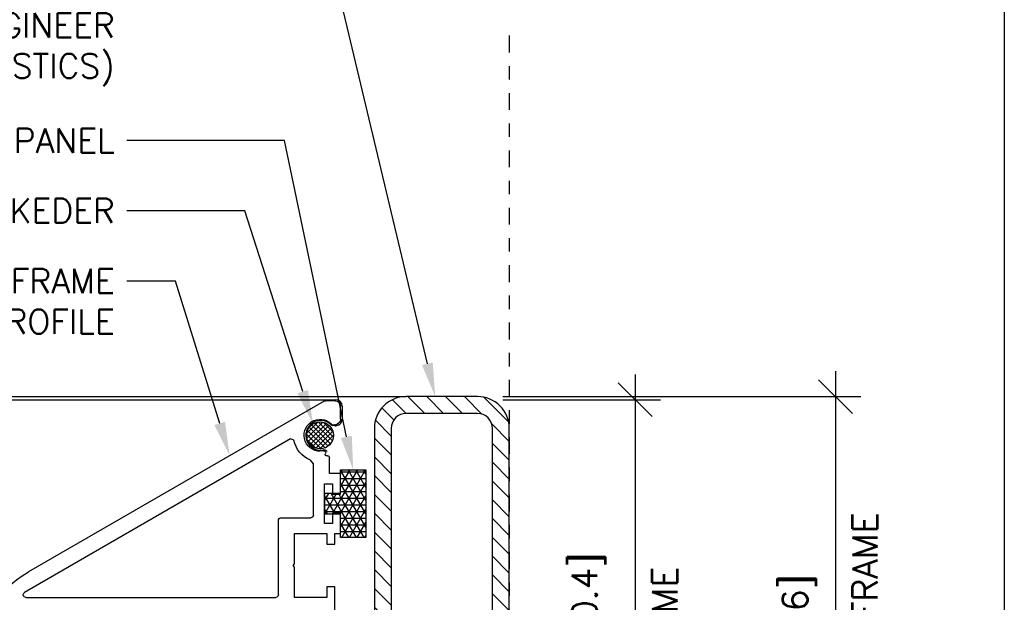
# Model space of a CAD drawing. Header units: inches. Extents: x 0 to 70.2, y -46 to 53.5.
# Tile 21 of 33: x 62.9 to 70.2, y 10.4 to 14.7. Entities that reach past the tile are written whole.
import ezdxf
from ezdxf import colors
from ezdxf.entities.mleader import LeaderData, LeaderLine
from ezdxf.math import Vec2, Vec3

# ---------------------------------------------------------------- set-up
doc = ezdxf.new("R2010")
doc.units = ezdxf.units.IN
doc.header["$MEASUREMENT"] = 0
doc.linetypes.add('CENTER', pattern=[2, 1.25, -0.25, 0.25, -0.25])
for name, color, linetype in [('1-ARCH', 1, 'Continuous'), ('1-DIM', 4, 'Continuous'), ('1-MOUNT', 155, 'Continuous'), ('1-PANEL EDGE', 2, 'Continuous'), ('1-REF', 4, 'Continuous'), ('1-TEXT', 2, 'Continuous')]:
    doc.layers.add(name, color=color, linetype=linetype)
doc.layers.add('1-VIEWPORT', color=3, linetype='Continuous', plot=False)
doc.styles.add('TEXT', font='romans.shx')
doc.dimstyles.new('DIM 6-12', dxfattribs={"dimscale": 2, "dimtxt": 0.09375, "dimasz": 0.125, "dimexe": 0.09375, "dimexo": 0.09375, "dimgap": 0.0625, "dimtad": 1, "dimdec": 5, "dimzin": 3, "dimdsep": 46, "dimlunit": 5, "dimtxsty": 'TEXT', "dimblk": 'OBLIQUE', "dimcen": 0.09375, "dimdle": 0.09375, "dimclrd": 256, "dimclre": 4, "dimclrt": 2, "dimadec": 0, "dimazin": 0, "dimtfac": 1, "dimtdec": 5, "dimtmove": 0, "dimatfit": 3, "dimfxl": 0, "dimtolj": 1, "dimtzin": 0, "dimlwd": -1, "dimlwe": -1, "dimarcsym": 0})
pattern_1 = [(45, (3041.30126, -1573.533156), (-0.01767766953, 0.01767766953), []), (135, (3041.30126, -1573.533156), (-0.01767766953, -0.01767766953), [])]
pattern_2 = [(0, (-16442.140245, -5642.723655), (0, 0.04921259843), []), (60, (-16442.140245, -5642.723655), (-0.04261936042, 0.02460629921), []), (120, (-16442.140245, -5642.723655), (-0.04261936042, -0.02460629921), [])]

# ---------------------------------------------------------------- blocks, each defined once
blk = doc.blocks.new('Rahmenprofil')
at = {"layer": '1-MOUNT'}
for p, q in [((-0.1, 60), (1.77, 60)), ((2.02, 59.93), (57.66, 27.81)), ((-1.1, 56.57), (-1.1, 59)), ((-0.08, 55.5), (-0.45, 55.63)), ((0.52, 55.56), (0.07, 55.48)), ((7.68, 52.6), (8.32, 52.83)), ((8.32, 52.83), (58.37, 23.93)), ((1.94, 50.53), (2.13, 50.56)), ((1, 46.29), (1, 49.35)), ((4, 48.14), (4.58, 48.85)), ((4, 38.5), (4, 48.14)), ((-1.1, 42.45), (-1.1, 46.29)), ((-1.1, 46.29), (1, 46.29)), ((1.9, 44.4), (0.4, 44.4)), ((0.4, 44.4), (0.4, 42.45)), ((1.9, 36.9), (1.9, 44.4)), ((0.4, 42.45), (-1.1, 42.45)), ((-1.1, 35), (-1.1, 38.85)), ((-1.1, 38.85), (0.4, 38.85)), ((0.4, 38.85), (0.4, 36.9)), ((10.1, 38), (4.5, 38)), ((10.6, 23.5), (10.6, 37.5)), ((0.4, 36.9), (1.9, 36.9)), ((0, 35), (-1.1, 35)), ((0, 33), (0, 35)), ((7.6, 35), (1.5, 35)), ((1.5, 35), (1.5, 33)), ((7.6, 29.3), (7.6, 35)), ((1.5, 33), (0, 33)), ((7.8, 29), (7.6, 29.3)), ((7.6, 28.7), (7.8, 29)), ((7.6, 23), (7.6, 28.7)), ((0, 20), (0, 25)), ((0, 25), (1.5, 25)), ((1.5, 25), (1.5, 23)), ((1.5, 23), (7.6, 23)), ((58.12, 23), (11.1, 23)), ((25, 20), (0, 20)), ((25, 10.3), (25, 20)), ((27, 0.5), (27, 19.5)), ((27.5, 20), (49.9, 20)), ((50.4, 19.5), (50.4, 17)), ((51.9, 17), (51.9, 20)), ((51.9, 20), (58, 20)), ((58, 20), (58, 17)), ((59.5, 17), (59.5, 19.5)), ((60, 20), (60.33, 20)), ((25.2, 10), (25, 10.3)), ((25, 9.7), (25.2, 10)), ((25, 0), (25, 9.7)), ((50.4, 3), (50.4, 0.5)), ((51.9, 0), (51.9, 3)), ((58, 3), (58, 0)), ((59.5, 0.5), (59.5, 3)), ((0, -5), (0, 0)), ((0, 0), (25, 0)), ((49.9, 0), (27.5, 0)), ((58, 0), (51.9, 0)), ((60.33, 0), (60, 0)), ((7.6, -3), (1.5, -3)), ((1.5, -3), (1.5, -5)), ((7.6, -8.7), (7.6, -3)), ((10.6, -3.5), (10.6, -17.5)), ((58.12, -3), (11.1, -3)), ((1.5, -5), (0, -5)), ((8.32, -32.83), (58.37, -3.93)), ((57.66, -7.81), (2.02, -39.93)), ((7.8, -9), (7.6, -8.7)), ((7.6, -9.3), (7.8, -9)), ((7.6, -15), (7.6, -9.3)), ((0, -15), (0, -13)), ((0, -13), (1.5, -13)), ((1.5, -13), (1.5, -15)), ((-1.1, -18.85), (-1.1, -15)), ((-1.1, -15), (0, -15)), ((1.5, -15), (7.6, -15)), ((1.9, -16.9), (0.4, -16.9)), ((0.4, -16.9), (0.4, -18.85)), ((1.9, -24.4), (1.9, -16.9)), ((4, -18.5), (4, -28.14)), ((10.1, -18), (4.5, -18)), ((0.4, -18.85), (-1.1, -18.85)), ((-1.1, -26.29), (-1.1, -22.45)), ((-1.1, -22.45), (0.4, -22.45)), ((0.4, -22.45), (0.4, -24.4)), ((0.4, -24.4), (1.9, -24.4)), ((1, -26.29), (-1.1, -26.29)), ((1, -29.35), (1, -26.29)), ((4, -28.14), (4.58, -28.85)), ((2.13, -30.56), (1.94, -30.53)), ((7.68, -32.6), (8.32, -32.83)), ((-1.1, -39), (-1.1, -36.57)), ((-0.45, -35.63), (-0.08, -35.5)), ((0.07, -35.48), (0.52, -35.56)), ((1.77, -40), (-0.1, -40))]:
    blk.add_line(p, q, dxfattribs=at)
for centre, radius, start, end in [((-0.1, 59), 1, 90, 180), ((1.77, 59.5), 0.5, 60, 90), ((-0.1, 56.57), 1, 180, 249.6578), ((0.49, 55.76), 0.2, 279.6578, 315.3169), ((2.76, 53.51), 3, 259.2937, 135.3169), ((0.02, 55.78), 0.3, 249.6578, 279.6578), ((2.76, 53.51), 5, 291.3304, 349.5634), ((1.48, 49.92), 0.3, 252.1882, 31.625), ((1.99, 50.23), 0.3, 99.6578, 211.625), ((2.17, 50.36), 0.2, 79.2937, 99.6578), ((1.3, 49.35), 0.3, 72.1882, 180), ((4.5, 38.5), 0.5, 180, 270), ((10.1, 37.5), 0.5, 0, 90), ((47.37, 10), 20.56, 300, 60), ((11.1, 23.5), 0.5, 180, 270), ((58.12, 23.5), 0.5, 270, 60), ((27.5, 19.5), 0.5, 90, 180), ((49.9, 19.5), 0.5, 0, 90), ((60, 19.5), 0.5, 90, 180), ((60.33, 19.5), 0.5, 36.2539, 90), ((47.37, 10), 16.56, 323.7461, 36.2539), ((51.15, 17), 0.75, 180, 0), ((58.75, 17), 0.75, 180, 0), ((51.15, 3), 0.75, 0, 180), ((58.75, 3), 0.75, 0, 180), ((27.5, 0.5), 0.5, 180, 270), ((49.9, 0.5), 0.5, 270, 0), ((60, 0.5), 0.5, 180, 270), ((60.33, 0.5), 0.5, 270, 323.7461), ((11.1, -3.5), 0.5, 90, 180), ((58.12, -3.5), 0.5, 300, 90), ((4.5, -18.5), 0.5, 90, 180), ((10.1, -17.5), 0.5, 270, 0), ((1.3, -29.35), 0.3, 180, 287.8118), ((1.48, -29.92), 0.3, 328.375, 107.8118), ((2.76, -33.51), 5, 10.4366, 68.6696), ((2.76, -33.51), 3, 224.6831, 100.7063), ((1.99, -30.23), 0.3, 148.375, 260.3422), ((2.17, -30.36), 0.2, 260.3422, 280.7063), ((-0.1, -36.57), 1, 110.3422, 180), ((0.02, -35.78), 0.3, 80.3422, 110.3422), ((0.49, -35.76), 0.2, 44.6831, 80.3422), ((-0.1, -39), 1, 180, 270), ((1.77, -39.5), 0.5, 270, 300)]:
    blk.add_arc(centre, radius, start, end, dxfattribs=at)
blk = doc.blocks.new('_Oblique')
at = {"color": 0, "linetype": 'ByBlock', "lineweight": -2}
blk.add_line((-0.5, -0.5), (0.5, 0.5), dxfattribs=at)
blk = doc.blocks.new('*D68')
at = {"layer": '1-DIM', "transparency": 16777216}
blk.add_line((67.5079, 12.0818), (67.5079, 7.7541), dxfattribs=at)
at = {"layer": '1-DIM', "color": 4, "transparency": 16777216}
for p, q in [((66.5269, 11.8943), (67.6954, 11.8943)), ((66.5269, 7.9416), (67.6954, 7.9416))]:
    blk.add_line(p, q, dxfattribs=at)
at = {"layer": 'Defpoints', "color": 0, "transparency": 16777216}
for p in [(66.3394, 11.8943), (66.3394, 7.9416), (67.5079, 7.9416)]:
    blk.add_point(p, dxfattribs=at)
at = {"layer": '1-DIM', "transparency": 16777216, "xscale": 0.25, "yscale": 0.25, "zscale": 0.25}
for p, rotation in [((67.5079, 11.8943), 90), ((67.5079, 7.9416), 270)]:
    blk.add_blockref('_Oblique', p, dxfattribs=dict(at, rotation=rotation))
at = {"layer": '1-DIM', "color": 2, "transparency": 16777216, "char_height": 0.1875, "attachment_point": 5, "rotation": 90, "style": 'TEXT', "bg_fill": 3, "box_fill_scale": 1.25, "bg_fill_color": 256, "bg_fill_true_color": 13158600, "bg_fill_transparency": 0}
for s, insert in [('\\A1;3{\\H1.000000x;\\S15/16;}" [100.4]', (67.1329, 9.918)), ('\\A1;LIGHTFRAME', (67.7267, 9.918))]:
    blk.add_mtext(s, dxfattribs=dict(at, insert=insert))
blk = doc.blocks.new('*D69')
at = {"layer": '1-DIM', "transparency": 16777216}
blk.add_line((68.9921, 12.1055), (68.9921, 7.7305), dxfattribs=at)
at = {"layer": '1-DIM', "color": 4, "transparency": 16777216}
for p, q in [((66.5269, 11.918), (69.1796, 11.918)), ((66.5269, 7.918), (69.1796, 7.918))]:
    blk.add_line(p, q, dxfattribs=at)
at = {"layer": 'Defpoints', "color": 0, "transparency": 16777216}
for p in [(66.3394, 11.918), (66.3394, 7.918), (68.9921, 7.918)]:
    blk.add_point(p, dxfattribs=at)
at = {"layer": '1-DIM', "transparency": 16777216, "xscale": 0.25, "yscale": 0.25, "zscale": 0.25}
for p, rotation in [((68.9921, 11.918), 90), ((68.9921, 7.918), 270)]:
    blk.add_blockref('_Oblique', p, dxfattribs=dict(at, rotation=rotation))
at = {"layer": '1-DIM', "color": 2, "transparency": 16777216, "char_height": 0.1875, "attachment_point": 5, "rotation": 90, "style": 'TEXT', "bg_fill": 3, "box_fill_scale": 1.25, "bg_fill_color": 256, "bg_fill_true_color": 13158600, "bg_fill_transparency": 0}
for s, insert in [('\\A1;PERIMETER FRAME', (69.2108, 9.918)), ('\\A1;4" [101.6]', (68.7242, 9.918))]:
    blk.add_mtext(s, dxfattribs=dict(at, insert=insert))

msp = doc.modelspace()

# ---------------------------------------------------------------- hatches: boundary and pattern name
at = {"layer": '1-ARCH'}
h = msp.add_hatch(dxfattribs=at)
h.set_pattern_fill('ANSI31', color=8, scale=0.787402, angle=90)
h.set_pattern_definition([(135, (5867.739665, -16488.88455), (-0.06959712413, -0.06959712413), [])])
h.paths.add_polyline_path([(66.575591, 11.681746), (66.575591, 9.917966), (66.450591, 9.917966), (66.450591, 11.681746, 0.41421356), (66.339371, 11.792966), (65.811812, 11.792966, 0.41421356), (65.700591, 11.681746), (65.700591, 10.065604), (65.575591, 10.065604), (65.575591, 11.681746, -0.41421356), (65.811812, 11.917966), (66.339371, 11.917966, -0.41421356)])
h.paths.add_polyline_path([(66.575591, 9.917966), (66.575591, 9.532143), (66.450591, 9.532143), (66.450591, 9.748679), (66.450591, 9.917966)])
h.paths.add_polyline_path([(66.575591, 9.532143), (66.575591, 8.701056), (66.575591, 8.154187, -0.41421356), (66.339371, 7.917966), (65.811812, 7.917966, -0.41421356), (65.575591, 8.154187), (65.575591, 9.770329), (65.700591, 9.770329), (65.700591, 8.154187, 0.41421356), (65.811812, 8.042966), (66.339371, 8.042966, 0.41421356), (66.450591, 8.154187), (66.450591, 9.532143)])
h.paths.add_polyline_path([(65.700591, 10.065604), (65.700591, 9.917966), (65.575591, 9.917966), (65.575591, 10.065604)], flags=17)
h.paths.add_polyline_path([(65.700591, 9.917966), (65.700591, 9.770329), (65.575591, 9.770329), (65.575591, 9.917966)])
at = {"layer": '1-MOUNT'}
h = msp.add_hatch(dxfattribs=at)
h.set_pattern_fill('ANSI37', color=8, scale=0.007874, style=0, pattern_type=2)
h.set_pattern_definition(pattern_1)
h.paths.add_polyline_path([(65.073273, 11.630811), (65.073298, 11.633036), (65.073373, 11.635281), (65.073499, 11.637542), (65.073679, 11.63982), (65.073912, 11.642112), (65.074201, 11.644416), (65.074545, 11.646731), (65.074947, 11.649055), (65.075407, 11.651386), (65.075926, 11.653721), (65.076504, 11.65606), (65.077143, 11.658399), (65.077843, 11.660737), (65.078605, 11.66307), (65.079428, 11.665398), (65.080313, 11.667717), (65.08126, 11.670025), (65.082269, 11.67232), (65.083341, 11.6746), (65.084474, 11.676861), (65.085669, 11.679102), (65.086925, 11.681319), (65.088241, 11.683511), (65.089616, 11.685676), (65.091051, 11.68781), (65.092543, 11.689911), (65.094092, 11.691977), (65.095697, 11.694006), (65.097355, 11.695996), (65.099066, 11.697944), (65.100828, 11.699849), (65.102639, 11.701707), (65.104498, 11.703519), (65.106403, 11.705281), (65.108351, 11.706992), (65.110341, 11.70865), (65.11237, 11.710255), (65.114436, 11.711804), (65.116537, 11.713296), (65.118671, 11.71473), (65.120835, 11.716106), (65.123028, 11.717422), (65.125245, 11.718678), (65.127486, 11.719873), (65.129747, 11.721006), (65.132026, 11.722077), (65.134321, 11.723087), (65.13663, 11.724034), (65.138949, 11.724919), (65.141277, 11.725742), (65.14361, 11.726503), (65.145948, 11.727203), (65.148287, 11.727842), (65.150625, 11.728421), (65.152961, 11.72894), (65.155292, 11.7294), (65.157616, 11.729802), (65.159931, 11.730146), (65.162235, 11.730435), (65.164527, 11.730668), (65.166804, 11.730847), (65.169066, 11.730974), (65.17131, 11.731049), (65.173536, 11.731074), (65.175761, 11.731049), (65.178006, 11.730974), (65.180267, 11.730847), (65.182545, 11.730668), (65.184837, 11.730435), (65.187141, 11.730146), (65.189456, 11.729802), (65.19178, 11.7294), (65.194111, 11.72894), (65.196446, 11.728421), (65.198785, 11.727842), (65.201124, 11.727203), (65.203462, 11.726503), (65.205795, 11.725742), (65.208123, 11.724919), (65.210442, 11.724034), (65.21275, 11.723087), (65.215045, 11.722077), (65.217325, 11.721006), (65.219586, 11.719873), (65.221827, 11.718678), (65.224044, 11.717422), (65.226236, 11.716106), (65.228401, 11.71473), (65.230535, 11.713296), (65.232636, 11.711804), (65.234702, 11.710255), (65.236731, 11.70865), (65.238721, 11.706992), (65.240669, 11.705281), (65.242573, 11.703519), (65.244432, 11.701707), (65.246244, 11.699849), (65.248006, 11.697944), (65.249717, 11.695996), (65.251375, 11.694006), (65.25298, 11.691977), (65.254528, 11.689911), (65.256021, 11.68781), (65.257455, 11.685676), (65.258831, 11.683511), (65.260147, 11.681319), (65.261403, 11.679102), (65.262598, 11.676861), (65.263731, 11.6746), (65.264802, 11.67232), (65.265812, 11.670025), (65.266759, 11.667717), (65.267644, 11.665398), (65.268467, 11.66307), (65.269228, 11.660737), (65.269928, 11.658399), (65.270567, 11.65606), (65.271146, 11.653721), (65.271665, 11.651386), (65.272125, 11.649055), (65.272527, 11.646731), (65.272871, 11.644416), (65.27316, 11.642112), (65.273393, 11.63982), (65.273572, 11.637542), (65.273699, 11.635281), (65.273774, 11.633036), (65.273799, 11.630811), (65.273774, 11.628586), (65.273699, 11.626341), (65.273572, 11.624079), (65.273393, 11.621802), (65.27316, 11.61951), (65.272871, 11.617206), (65.272527, 11.614891), (65.272125, 11.612567), (65.271665, 11.610236), (65.271146, 11.6079), (65.270567, 11.605562), (65.269928, 11.603223), (65.269228, 11.600885), (65.268467, 11.598552), (65.267644, 11.596224), (65.266759, 11.593905), (65.265812, 11.591596), (65.264802, 11.589301), (65.263731, 11.587022), (65.262598, 11.584761), (65.261403, 11.58252), (65.260147, 11.580303), (65.258831, 11.57811), (65.257455, 11.575946), (65.256021, 11.573812), (65.254528, 11.571711), (65.25298, 11.569645), (65.251375, 11.567616), (65.249717, 11.565626), (65.248006, 11.563678), (65.246244, 11.561773), (65.244432, 11.559915), (65.242573, 11.558103), (65.240669, 11.556341), (65.238721, 11.55463), (65.236731, 11.552972), (65.234702, 11.551367), (65.232636, 11.549818), (65.230535, 11.548326), (65.228401, 11.546892), (65.226236, 11.545516), (65.224044, 11.5442), (65.221827, 11.542944), (65.219586, 11.541749), (65.217325, 11.540616), (65.215045, 11.539545), (65.21275, 11.538535), (65.210442, 11.537588), (65.208123, 11.536703), (65.205795, 11.53588), (65.203462, 11.535118), (65.201124, 11.534419), (65.198785, 11.53378), (65.196446, 11.533201), (65.194111, 11.532682), (65.19178, 11.532222), (65.189456, 11.53182), (65.187141, 11.531476), (65.184837, 11.531187), (65.182545, 11.530954), (65.180267, 11.530774), (65.178006, 11.530648), (65.175761, 11.530573), (65.173536, 11.530548), (65.17131, 11.530573), (65.169066, 11.530648), (65.166804, 11.530774), (65.164527, 11.530954), (65.162235, 11.531187), (65.159931, 11.531476), (65.157616, 11.53182), (65.155292, 11.532222), (65.152961, 11.532682), (65.150625, 11.533201), (65.148287, 11.53378), (65.145948, 11.534419), (65.14361, 11.535118), (65.141277, 11.53588), (65.138949, 11.536703), (65.13663, 11.537588), (65.134321, 11.538535), (65.132026, 11.539545), (65.129747, 11.540616), (65.127486, 11.541749), (65.125245, 11.542944), (65.123028, 11.5442), (65.120835, 11.545516), (65.118671, 11.546892), (65.116537, 11.548326), (65.114436, 11.549818), (65.11237, 11.551367), (65.110341, 11.552972), (65.108351, 11.55463), (65.106403, 11.556341), (65.104498, 11.558103), (65.102639, 11.559915), (65.100828, 11.561773), (65.099066, 11.563678), (65.097355, 11.565626), (65.095697, 11.567616), (65.094092, 11.569645), (65.092543, 11.571711), (65.091051, 11.573812), (65.089616, 11.575946), (65.088241, 11.57811), (65.086925, 11.580303), (65.085669, 11.58252), (65.084474, 11.584761), (65.083341, 11.587022), (65.082269, 11.589301), (65.08126, 11.591596), (65.080313, 11.593905), (65.079428, 11.596224), (65.078605, 11.598552), (65.077843, 11.600885), (65.077143, 11.603223), (65.076504, 11.605562), (65.075926, 11.6079), (65.075407, 11.610236), (65.074947, 11.612567), (65.074545, 11.614891), (65.074201, 11.617206), (65.073912, 11.61951), (65.073679, 11.621802), (65.073499, 11.624079), (65.073373, 11.626341), (65.073298, 11.628586)], flags=0)
h = msp.add_hatch(dxfattribs=at)
h.set_pattern_fill('ANSI37', color=8, scale=0.007874, style=0, pattern_type=2)
h.set_pattern_definition(pattern_1)
h.paths.add_polyline_path([(65.073273, 11.630809), (65.073298, 11.633035), (65.073373, 11.635279), (65.073499, 11.637541), (65.073679, 11.639818), (65.073912, 11.64211), (65.074201, 11.644414), (65.074545, 11.646729), (65.074947, 11.649053), (65.075407, 11.651384), (65.075926, 11.65372), (65.076505, 11.656058), (65.077143, 11.658397), (65.077843, 11.660735), (65.078605, 11.663069), (65.079428, 11.665396), (65.080313, 11.667715), (65.08126, 11.670024), (65.082269, 11.672319), (65.083341, 11.674598), (65.084474, 11.676859), (65.085669, 11.6791), (65.086925, 11.681317), (65.088241, 11.68351), (65.089617, 11.685674), (65.091051, 11.687808), (65.092543, 11.689909), (65.094092, 11.691975), (65.095697, 11.694005), (65.097355, 11.695994), (65.099066, 11.697942), (65.100828, 11.699847), (65.10264, 11.701706), (65.104498, 11.703517), (65.106403, 11.705279), (65.108351, 11.70699), (65.110341, 11.708648), (65.11237, 11.710253), (65.114436, 11.711802), (65.116537, 11.713294), (65.118671, 11.714729), (65.120835, 11.716104), (65.123028, 11.71742), (65.125245, 11.718676), (65.127486, 11.719871), (65.129747, 11.721004), (65.132026, 11.722076), (65.134321, 11.723085), (65.13663, 11.724032), (65.138949, 11.724917), (65.141277, 11.72574), (65.14361, 11.726502), (65.145948, 11.727202), (65.148287, 11.727841), (65.150625, 11.728419), (65.152961, 11.728938), (65.155292, 11.729398), (65.157616, 11.7298), (65.159931, 11.730144), (65.162235, 11.730433), (65.164527, 11.730666), (65.166804, 11.730846), (65.169066, 11.730972), (65.17131, 11.731047), (65.173536, 11.731072), (65.175761, 11.731047), (65.178006, 11.730972), (65.180267, 11.730846), (65.182545, 11.730666), (65.184837, 11.730433), (65.187141, 11.730144), (65.189456, 11.7298), (65.19178, 11.729398), (65.194111, 11.728938), (65.196446, 11.728419), (65.198785, 11.727841), (65.201124, 11.727202), (65.203462, 11.726502), (65.205795, 11.72574), (65.208123, 11.724917), (65.210442, 11.724032), (65.21275, 11.723085), (65.215045, 11.722076), (65.217325, 11.721004), (65.219586, 11.719871), (65.221827, 11.718676), (65.224044, 11.71742), (65.226236, 11.716104), (65.228401, 11.714729), (65.230535, 11.713294), (65.232636, 11.711802), (65.234702, 11.710253), (65.236731, 11.708648), (65.238721, 11.70699), (65.240669, 11.705279), (65.242574, 11.703517), (65.244432, 11.701706), (65.246244, 11.699847), (65.248006, 11.697942), (65.249717, 11.695994), (65.251375, 11.694005), (65.25298, 11.691975), (65.254529, 11.689909), (65.256021, 11.687808), (65.257455, 11.685674), (65.258831, 11.68351), (65.260147, 11.681317), (65.261403, 11.6791), (65.262598, 11.676859), (65.263731, 11.674598), (65.264802, 11.672319), (65.265812, 11.670024), (65.266759, 11.667715), (65.267644, 11.665396), (65.268467, 11.663069), (65.269228, 11.660735), (65.269928, 11.658397), (65.270567, 11.656058), (65.271146, 11.65372), (65.271665, 11.651384), (65.272125, 11.649053), (65.272527, 11.646729), (65.272871, 11.644414), (65.27316, 11.64211), (65.273393, 11.639818), (65.273572, 11.637541), (65.273699, 11.635279), (65.273774, 11.633035), (65.273799, 11.630809), (65.273774, 11.628584), (65.273699, 11.626339), (65.273572, 11.624078), (65.273393, 11.6218), (65.27316, 11.619508), (65.272871, 11.617204), (65.272527, 11.614889), (65.272125, 11.612565), (65.271665, 11.610234), (65.271146, 11.607899), (65.270567, 11.60556), (65.269928, 11.603221), (65.269228, 11.600883), (65.268467, 11.59855), (65.267644, 11.596222), (65.266759, 11.593903), (65.265812, 11.591595), (65.264802, 11.5893), (65.263731, 11.58702), (65.262598, 11.584759), (65.261403, 11.582518), (65.260147, 11.580301), (65.258831, 11.578109), (65.257455, 11.575944), (65.256021, 11.57381), (65.254529, 11.571709), (65.25298, 11.569643), (65.251375, 11.567614), (65.249717, 11.565624), (65.248006, 11.563676), (65.246244, 11.561772), (65.244432, 11.559913), (65.242574, 11.558101), (65.240669, 11.556339), (65.238721, 11.554628), (65.236731, 11.55297), (65.234702, 11.551365), (65.232636, 11.549817), (65.230535, 11.548324), (65.228401, 11.54689), (65.226236, 11.545514), (65.224044, 11.544198), (65.221827, 11.542942), (65.219586, 11.541747), (65.217325, 11.540614), (65.215045, 11.539543), (65.21275, 11.538533), (65.210442, 11.537586), (65.208123, 11.536701), (65.205795, 11.535878), (65.203462, 11.535117), (65.201124, 11.534417), (65.198785, 11.533778), (65.196446, 11.533199), (65.194111, 11.53268), (65.19178, 11.53222), (65.189456, 11.531818), (65.187141, 11.531474), (65.184837, 11.531185), (65.182545, 11.530952), (65.180267, 11.530773), (65.178006, 11.530646), (65.175761, 11.530571), (65.173536, 11.530546), (65.17131, 11.530571), (65.169066, 11.530646), (65.166804, 11.530773), (65.164527, 11.530952), (65.162235, 11.531185), (65.159931, 11.531474), (65.157616, 11.531818), (65.155292, 11.53222), (65.152961, 11.53268), (65.150625, 11.533199), (65.148287, 11.533778), (65.145948, 11.534417), (65.14361, 11.535117), (65.141277, 11.535878), (65.138949, 11.536701), (65.13663, 11.537586), (65.134321, 11.538533), (65.132026, 11.539543), (65.129747, 11.540614), (65.127486, 11.541747), (65.125245, 11.542942), (65.123028, 11.544198), (65.120835, 11.545514), (65.118671, 11.54689), (65.116537, 11.548324), (65.114436, 11.549817), (65.11237, 11.551365), (65.110341, 11.55297), (65.108351, 11.554628), (65.106403, 11.556339), (65.104498, 11.558101), (65.10264, 11.559913), (65.100828, 11.561772), (65.099066, 11.563676), (65.097355, 11.565624), (65.095697, 11.567614), (65.094092, 11.569643), (65.092543, 11.571709), (65.091051, 11.57381), (65.089617, 11.575944), (65.088241, 11.578109), (65.086925, 11.580301), (65.085669, 11.582518), (65.084474, 11.584759), (65.083341, 11.58702), (65.082269, 11.5893), (65.08126, 11.591595), (65.080313, 11.593903), (65.079428, 11.596222), (65.078605, 11.59855), (65.077843, 11.600883), (65.077143, 11.603221), (65.076505, 11.60556), (65.075926, 11.607899), (65.075407, 11.610234), (65.074947, 11.612565), (65.074545, 11.614889), (65.074201, 11.617204), (65.073912, 11.619508), (65.073679, 11.6218), (65.073499, 11.624078), (65.073373, 11.626339), (65.073298, 11.628584)], flags=0)
h = msp.add_hatch(dxfattribs=at)
h.set_pattern_fill('NET3', color=8, scale=0.393701)
h.set_pattern_definition(pattern_2)
h.paths.add_polyline_path([(65.325595, 11.374547), (65.513095, 11.374547), (65.513095, 10.874547), (65.325595, 10.874547)])
h = msp.add_hatch(dxfattribs=at)
h.set_pattern_fill('NET3', color=8, scale=0.393701)
h.set_pattern_definition(pattern_2)
h.paths.add_polyline_path([(65.207485, 11.19935), (65.26654, 11.19935), (65.26654, 11.195413), (65.325595, 11.195413), (65.325595, 11.053681), (65.26654, 11.053681), (65.26654, 11.049744), (65.207485, 11.049744)])

# ---------------------------------------------------------------- linework, layer by layer
at = {"layer": '1-ARCH'}
for points in [[(66.575591, 11.681746, 0.41421356), (66.339371, 11.917966), (65.811812, 11.917966, 0.41421356), (65.575591, 11.681746), (65.575591, 8.154187, 0.41421356), (65.811812, 7.917966), (66.339371, 7.917966, 0.41421356), (66.575591, 8.154187)], [(66.450591, 11.681746, 0.41421356), (66.339371, 11.792966), (65.811812, 11.792966, 0.41421356), (65.700591, 11.681746), (65.700591, 8.154187, 0.41421356), (65.811812, 8.042966), (66.339371, 8.042966, 0.41421356), (66.450591, 8.154187)]]:
    msp.add_lwpolyline(points, format="xyb", close=True, dxfattribs=at)
at = {"layer": '1-MOUNT'}
for points in [[(65.325595, 11.19935), (65.325595, 11.374547), (65.513095, 11.374547), (65.513095, 10.874547), (65.325595, 10.874547), (65.325595, 11.049744)], [(65.325595, 11.19935), (65.207485, 11.19935), (65.207485, 11.049744), (65.325595, 11.049744)]]:
    msp.add_lwpolyline(points, dxfattribs=at)
for centre in [(65.173536, 11.630811), (65.173536, 11.630809)]:
    msp.add_circle(centre, 0.100263, dxfattribs=at)
at = {"layer": '1-PANEL EDGE'}
for p, q in [((54.692084, 11.917966), (65.811812, 11.917966)), ((54.692084, 11.894341), (65.290212, 11.894341)), ((65.337456, 11.847096), (65.337456, 11.751461)), ((65.282086, 11.700875), (65.26446, 11.703875)), ((65.306635, 11.707164), (65.292232, 11.701824)), ((65.203573, 11.522543), (65.211056, 11.521269))]:
    msp.add_line(p, q, dxfattribs=at)
for centre, radius, start, end in [((65.290212, 11.847096), 0.047244, 0, 90), ((65.290212, 11.751461), 0.047244, 290.3421922, 0), ((65.177527, 11.630809), 0.110236, 44.6831045, 280.706327), ((65.267102, 11.719399), 0.015748, 224.6831045, 260.3421922), ((65.285389, 11.720281), 0.019685, 260.3421922, 290.3421922), ((65.200931, 11.507018), 0.015748, 80.3421922, 100.706327), ((65.207754, 11.501863), 0.019685, 24.3585966, 80.3421922)]:
    msp.add_arc(centre, radius, start, end, dxfattribs=at)
at = {"layer": '1-VIEWPORT'}
msp.add_lwpolyline([(11, 46), (70.242809, 46), (70.242809, 0), (11, 0)], close=True, dxfattribs=at)

# ---------------------------------------------------------------- block references
at = {"layer": '1-MOUNT', "xscale": -0.03937007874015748, "yscale": 0.03937007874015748, "zscale": 0.03937007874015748}
msp.add_blockref('Rahmenprofil', (65.282284, 9.524266), dxfattribs=at)

# ---------------------------------------------------------------- leaders
at = {"layer": '1-TEXT'}
ml = msp.add_multileader_mtext('Standard', dxfattribs=at)
ml.set_content('STRUCTURAL PERIMETER FRAME, DIMENSIONS TBD. BY REGISTERED ENGINEER\\P(NOT BY DECOUSTICS)', color=256, style='TEXT')
ml.set_leader_properties(color=4, linetype='ByLayer', lineweight=-1)
ml.build(insert=Vec2(0, 0))
ml.multileader.update_dxf_attribs({"dogleg_length": 0.36, "arrow_head_size": 0.25})
ctx = ml.context
ctx.base_point, ctx.char_height, ctx.arrow_head_size, ctx.landing_gap_size, ctx.plane_origin = Vec3(60.048642, 15.237402), 0.18, 0.25, 0.09, Vec3(65.611238, 15.44039)
ctx.text_align_type = 2
notes = []
notes.append((ctx, [(0, (1, 1, 0), (65.235267, 15.237402), (-1, 0), 1.49234, [(0, [(66.026467, 11.917966)], 0, [])])]))
ctx.mtext.insert, ctx.mtext.width, ctx.mtext.alignment, ctx.mtext.flow_direction = Vec3(63.652927, 15.357402), 3.59195193, 3, 5
ml = msp.add_multileader_mtext('Standard', dxfattribs=at)
ml.set_content('PIN TO CENTER PANEL', color=256, style='TEXT')
ml.set_leader_properties(color=4, linetype='ByLayer', lineweight=-1)
ml.build(insert=Vec2(0, 0))
ml.multileader.update_dxf_attribs({"dogleg_length": 0.36, "arrow_head_size": 0.25})
ctx = ml.context
ctx.base_point, ctx.char_height, ctx.arrow_head_size, ctx.landing_gap_size, ctx.plane_origin = Vec3(60.46007, 13.814174), 0.18, 0.25, 0.09, Vec3(65.08919, 12.56141)
ctx.text_align_type = 2
notes.append((ctx, [(0, (1, 1, 0), (64.910345, 13.814174), (-1, 0), 1.167418, [(0, [(65.419345, 11.374547)], 0, [])])]))
ctx.mtext.insert, ctx.mtext.width, ctx.mtext.alignment, ctx.mtext.flow_direction = Vec3(63.652927, 13.904174), 3.43117964, 3, 5
ml = msp.add_multileader_mtext('Standard', dxfattribs=at)
ml.set_content('KEDER', color=256, style='TEXT')
ml.set_leader_properties(color=4, linetype='ByLayer', lineweight=-1)
ml.build(insert=Vec2(0, 0))
ml.multileader.update_dxf_attribs({"dogleg_length": 0.36, "arrow_head_size": 0.25})
ctx = ml.context
ctx.base_point, ctx.char_height, ctx.arrow_head_size, ctx.landing_gap_size, ctx.plane_origin = Vec3(62.757213, 13.294897), 0.18, 0.25, 0.09, Vec3(65.08919, 12.042134)
ctx.text_align_type = 2
notes.append((ctx, [(0, (1, 1, 0), (64.616265, 13.294897), (-1, 0), 0.873337, [(0, [(65.121137, 11.71629)], 0, [])])]))
ctx.mtext.insert, ctx.mtext.width, ctx.mtext.alignment, ctx.mtext.flow_direction = Vec3(63.652927, 13.384897), 1.38769038, 3, 5
ml = msp.add_multileader_mtext('Standard', dxfattribs=at)
ml.set_content('LIGHTFRAME C-PROFILE', color=256, style='TEXT')
ml.set_leader_properties(color=4, linetype='ByLayer', lineweight=-1)
ml.build(insert=Vec2(0, 0))
ml.multileader.update_dxf_attribs({"dogleg_length": 0.36, "arrow_head_size": 0.25})
ctx = ml.context
ctx.base_point, ctx.char_height, ctx.arrow_head_size, ctx.landing_gap_size, ctx.plane_origin = Vec3(62.037213, 12.773399), 0.18, 0.25, 0.09, Vec3(65.232453, 9.843942)
ctx.text_align_type = 2
notes.append((ctx, [(0, (1, 1, 0), (64.102927, 12.773399), (-1, 0), 0.36, [(0, [(64.503992, 11.480311)], 0, [])])]))
ctx.mtext.insert, ctx.mtext.width, ctx.mtext.alignment, ctx.mtext.flow_direction = Vec3(63.652927, 12.863399), 1.26808412, 3, 5
for ctx, leaders in notes:
    for number, flags, end, landing, length, lines in leaders:
        leader = LeaderData()
        leader.index, (leader.has_last_leader_line, leader.has_dogleg_vector, leader.attachment_direction) = number, flags
        leader.last_leader_point, leader.dogleg_vector, leader.dogleg_length = Vec3(end), Vec3(landing), length
        for number, points, colour, breaks in lines:
            line = LeaderLine()
            line.index, line.vertices, line.color, line.breaks = number, Vec3.list(points), colors.encode_raw_color(colour), breaks
            leader.lines.append(line)
        ctx.leaders.append(leader)

# ---------------------------------------------------------------- next in the draw order: dimensions: what is measured, and where the dimension line sits
at = {"layer": '1-DIM'}
dim = msp.add_linear_dim(base=(67.507935, 7.941584), p1=(66.339371, 11.894341), p2=(66.339371, 7.941584), angle=90, text='<>\\XLIGHTFRAME', dimstyle='DIM 6-12', override={"dimpost": '"'}, dxfattribs=at)
dim.commit()
dim.dimension.update_dxf_attribs({"geometry": '*D68', "text_midpoint": (67.507935, 9.917962)})

# ---------------------------------------------------------------- next in the draw order: dimensions: what is measured, and where the dimension line sits
dim = msp.add_linear_dim(base=(68.992056, 7.917966), p1=(66.339371, 11.917962), p2=(66.339371, 7.917966), angle=90, text='<>\\XPERIMETER FRAME', dimstyle='DIM 6-12', override={"dimpost": '"'}, dxfattribs=at)
dim.commit()
dim.dimension.update_dxf_attribs({"geometry": '*D69', "text_midpoint": (68.992056, 9.917964)})

# ---------------------------------------------------------------- next in the draw order: linework, layer by layer
at = {"layer": '1-REF', "linetype": 'CENTER', "ltscale": 0.1}
msp.add_line((66.575591, 14.591586), (66.575591, 1.855805), dxfattribs=at)

doc.saveas('drawing.dxf')
